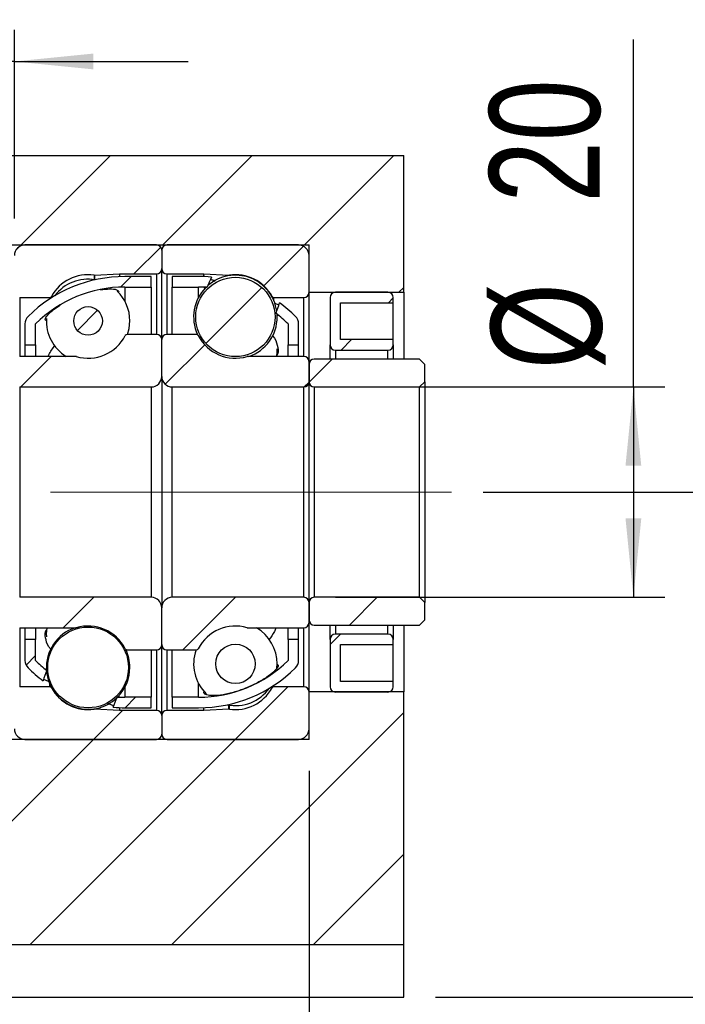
# Model space of a CAD drawing. Header units: millimetres. Extents: x 40 to 280, y 14 to 196.
# Tile 5 of 9: x 233 to 255, y 39 to 70. Entities that reach past the tile are written whole.
import ezdxf

# ---------------------------------------------------------------- set-up
doc = ezdxf.new("R2010")
doc.units = ezdxf.units.MM
doc.linetypes.add('CENTERX2', pattern=[20.32, 12.7, -2.54, 2.54, -2.54])
doc.layers.add('FORMAT', color=7, linetype='Continuous')
doc.styles.add('SLDTEXTSTYLE0', font='TXT', dxfattribs={"width": 0.75})
doc.dimstyles.new('SLDDIMSTYLE3', dxfattribs={"dimtxt": 3.5, "dimasz": 2.5, "dimexe": 0, "dimexo": 0.0625, "dimgap": 0.875, "dimtad": 1, "dimlfac": 3, "dimrnd": 1e-09, "dimzin": 12, "dimdsep": 46, "dimtxsty": 'SLDTEXTSTYLE0', "dimsah": 1, "dimcen": 0.09, "dimadec": 0, "dimazin": 3, "dimtfac": 1, "dimtofl": 0, "dimtmove": 0, "dimatfit": 3, "dimfxl": 1, "dimfrac": 2, "dimtolj": 1, "dimtzin": 12, "dimarcsym": 0})
doc.dimstyles.new('SLDDIMSTYLE5', dxfattribs={"dimtxt": 3.5, "dimasz": 2.5, "dimexe": 0, "dimexo": 0.0625, "dimgap": 0.875, "dimtad": 1, "dimlfac": 3, "dimrnd": 1e-09, "dimzin": 12, "dimdsep": 46, "dimtxsty": 'SLDTEXTSTYLE0', "dimsah": 1, "dimcen": 0.09, "dimadec": 0, "dimazin": 3, "dimtfac": 1, "dimtmove": 0, "dimatfit": 0, "dimfxl": 1, "dimfrac": 2, "dimtolj": 1, "dimtzin": 12, "dimarcsym": 0})
doc.dimstyles.new('SLDDIMSTYLE7', dxfattribs={"dimtxt": 3.5, "dimasz": 2.5, "dimexe": 0, "dimexo": 0.0625, "dimgap": 0.875, "dimtad": 1, "dimlfac": 3, "dimrnd": 1e-09, "dimzin": 12, "dimdsep": 46, "dimtxsty": 'SLDTEXTSTYLE0', "dimsah": 1, "dimcen": 0.09, "dimadec": 0, "dimazin": 3, "dimtol": 1, "dimtp": 0.02, "dimtm": 0.02, "dimtfac": 1, "dimtofl": 0, "dimtmove": 0, "dimatfit": 3, "dimfxl": 1, "dimfrac": 2, "dimtolj": 1, "dimarcsym": 0})

# ---------------------------------------------------------------- blocks, each defined once
blk = doc.blocks.new('_D_14')
at = {"layer": 'FORMAT', "color": 7}
for p, q in [((194.267, 38.019), (194.267, 24.335)), ((245.601, 38.019), (245.601, 24.335)), ((194.267, 25.335), (245.601, 25.335))]:
    blk.add_line(p, q, dxfattribs=at)
for points in [[(194.267, 25.335), (196.767, 25.085), (196.767, 25.585)], [(245.601, 25.335), (243.101, 25.585), (243.101, 25.085)]]:
    blk.add_solid(points, dxfattribs=at)
at = {"layer": 'FORMAT', "color": 7, "insert": (216.577, 29.847), "char_height": 3.5, "attachment_point": 1, "style": 'SLDTEXTSTYLE0'}
blk.add_mtext('154', dxfattribs=at)
blk = doc.blocks.new('_D_15')
at = {"layer": 'FORMAT', "color": 7}
for p, q in [((229.601, 63.186), (229.601, 69.667)), ((233.267, 63.686), (233.267, 69.667)), ((229.601, 68.667), (224.101, 68.667)), ((233.267, 68.667), (229.601, 68.667)), ((233.267, 68.667), (238.767, 68.667))]:
    blk.add_line(p, q, dxfattribs=at)
for points in [[(229.601, 68.667), (227.101, 68.917), (227.101, 68.417)], [(233.267, 68.667), (235.767, 68.417), (235.767, 68.917)]]:
    blk.add_solid(points, dxfattribs=at)
at = {"layer": 'FORMAT', "color": 7, "insert": (228.707, 73.179), "char_height": 3.5, "attachment_point": 1, "style": 'SLDTEXTSTYLE0'}
blk.add_mtext('11', dxfattribs=at)
blk = doc.blocks.new('_D_16')
at = {"layer": 'FORMAT', "color": 7}
for p, q in [((252.875, 58.353), (252.875, 69.365)), ((243.434, 58.353), (253.875, 58.353)), ((252.875, 58.353), (252.875, 51.686)), ((243.434, 51.686), (253.875, 51.686))]:
    blk.add_line(p, q, dxfattribs=at)
for points in [[(252.875, 58.353), (252.625, 55.853), (253.125, 55.853)], [(252.875, 51.686), (253.125, 54.186), (252.625, 54.186)]]:
    blk.add_solid(points, dxfattribs=at)
at = {"layer": 'FORMAT', "color": 7, "char_height": 3.5, "attachment_point": 1, "rotation": 90, "style": 'SLDTEXTSTYLE0'}
for s, insert in [('20', (248.31, 64.193)), ('%%c', (248.364, 58.915))]:
    blk.add_mtext(s, dxfattribs=dict(at, insert=insert))
blk = doc.blocks.new('_D_17')
at = {"layer": 'FORMAT', "color": 7}
for p, q in [((248.111, 55.019), (259.968, 55.019)), ((258.968, 55.019), (258.968, 39.019)), ((246.601, 39.019), (259.968, 39.019)), ((258.968, 39.019), (258.968, 19.98))]:
    blk.add_line(p, q, dxfattribs=at)
for points in [[(258.968, 55.019), (258.718, 52.519), (259.218, 52.519)], [(258.968, 39.019), (259.218, 41.519), (258.718, 41.519)]]:
    blk.add_solid(points, dxfattribs=at)
at = {"layer": 'FORMAT', "color": 7, "char_height": 3.5, "attachment_point": 1, "rotation": 90, "style": 'SLDTEXTSTYLE0'}
for s, insert in [('±0.02', (254.456, 26.465)), ('48', (254.456, 19.98))]:
    blk.add_mtext(s, dxfattribs=dict(at, insert=insert))
blk = doc.blocks.new('_D_18')
at = {"layer": 'FORMAT', "color": 7}
for p, q in [((225.934, 57.586), (225.934, 31.017)), ((242.601, 46.186), (242.601, 31.017)), ((225.934, 32.017), (242.601, 32.017))]:
    blk.add_line(p, q, dxfattribs=at)
for points in [[(225.934, 32.017), (228.434, 31.767), (228.434, 32.267)], [(242.601, 32.017), (240.101, 32.267), (240.101, 31.767)]]:
    blk.add_solid(points, dxfattribs=at)
at = {"layer": 'FORMAT', "color": 7, "char_height": 3.5, "attachment_point": 1, "style": 'SLDTEXTSTYLE0'}
for s, insert in [('(', (230.484, 36.528)), (')', (237.377, 36.528)), ('50', (232.205, 36.528))]:
    blk.add_mtext(s, dxfattribs=dict(at, insert=insert))
blk = doc.blocks.new('_D_19')
at = {"layer": 'FORMAT', "color": 7}
for p, q in [((242.601, 46.186), (242.601, 31.017)), ((245.601, 38.019), (245.601, 31.017)), ((242.601, 32.017), (237.101, 32.017)), ((242.601, 32.017), (245.601, 32.017)), ((245.601, 32.017), (250.618, 32.017))]:
    blk.add_line(p, q, dxfattribs=at)
for points in [[(242.601, 32.017), (240.101, 32.267), (240.101, 31.767)], [(245.601, 32.017), (248.101, 31.767), (248.101, 32.267)]]:
    blk.add_solid(points, dxfattribs=at)
at = {"layer": 'FORMAT', "color": 7, "insert": (248.032, 36.528), "char_height": 3.5, "attachment_point": 1, "style": 'SLDTEXTSTYLE0'}
blk.add_mtext('9', dxfattribs=at)

msp = doc.modelspace()

# ---------------------------------------------------------------- hatches: boundary and pattern name
at = {"layer": 'FORMAT', "linetype": 'Continuous', "lineweight": 18}
h = msp.add_hatch(dxfattribs=at)
h.set_pattern_fill('ANSI31', color=256, style=0)
h.paths.add_polyline_path([(242.6007, 62.8525), (242.6007, 61.3525), (245.6007, 61.3525), (245.6007, 65.6859), (231.9341, 65.6859), (231.9341, 62.8525)], flags=0)
h = msp.add_hatch(dxfattribs=at)
h.set_pattern_fill('ANSI31', color=256, style=0)
edge = h.paths.add_edge_path(flags=0)
edge.add_line((237.9341, 62.1025), (237.9341, 62.6859))
edge.add_arc((237.7674, 62.6859), 0.1667, 0, 90)
edge.add_line((237.7674, 62.8525), (233.6007, 62.8525))
edge.add_arc((233.6007, 62.5192), 0.3333, 90, 180)
edge.add_line((233.2674, 62.5192), (233.2674, 61.3525))
edge.add_arc((233.4341, 61.3525), 0.1667, 180, 270)
edge.add_line((233.4341, 61.1859), (234.3815, 61.1859))
edge.add_arc((234.3815, 61.2525), 0.0667, 270, 331.33026)
edge.add_arc((235.6007, 60.5859), 1.3229, 81.66529, 151.33026, ccw=False)
edge.add_arc((235.8022, 61.9608), 0.0667, 261.66529, 273)
edge.add_line((235.8057, 61.8942), (236.6007, 61.9359))
edge.add_line((236.6007, 61.9359), (237.7674, 61.9359))
edge.add_arc((237.7674, 62.1025), 0.1667, 270, 360)
h = msp.add_hatch(dxfattribs=at)
h.set_pattern_fill('ANSI31', color=256, style=0)
edge = h.paths.add_edge_path(flags=0)
edge.add_line((242.2674, 62.8525), (238.1007, 62.8525))
edge.add_arc((238.1007, 62.6859), 0.1667, 90, 180)
edge.add_line((237.9341, 62.6859), (237.9341, 62.1025))
edge.add_arc((238.1007, 62.1025), 0.1667, 180, 270)
edge.add_line((238.1007, 61.9359), (239.2674, 61.9359))
edge.add_line((239.2674, 61.9359), (240.0625, 61.8942))
edge.add_arc((240.066, 61.9608), 0.0667, 267, 278.33471)
edge.add_arc((240.2674, 60.5859), 1.3229, 28.66974, 98.33471, ccw=False)
edge.add_arc((241.4866, 61.2525), 0.0667, 208.66974, 270)
edge.add_line((241.4866, 61.1859), (242.4341, 61.1859))
edge.add_arc((242.4341, 61.3525), 0.1667, 270, 360)
edge.add_line((242.6007, 61.3525), (242.6007, 62.5192))
edge.add_arc((242.2674, 62.5192), 0.3333, 0, 90)
h = msp.add_hatch(dxfattribs=at)
h.set_pattern_fill('ANSI31', color=256, style=0)
edge = h.paths.add_edge_path(flags=0)
edge.add_arc((236.7674, 57.4954), 4.0238, 90, 134.76027, ccw=False)
edge.add_line((236.7674, 61.5192), (237.6007, 61.5192))
edge.add_line((237.6007, 61.5192), (237.6007, 61.8525))
edge.add_line((237.6007, 61.8525), (236.7674, 61.8525))
edge.add_arc((236.7674, 57.4954), 4.3571, 90, 134.76027)
edge.add_arc((233.9341, 60.3525), 0.3333, 134.76027, 180)
edge.add_line((233.6007, 60.3525), (233.6007, 59.6859))
edge.add_line((233.6007, 59.6859), (233.9341, 59.6859))
edge.add_line((233.9341, 59.6859), (233.9341, 60.3525))
h = msp.add_hatch(dxfattribs=at)
h.set_pattern_fill('ANSI31', color=256, style=0)
edge = h.paths.add_edge_path(flags=0)
edge.add_line((238.2674, 61.8525), (238.2674, 61.5192))
edge.add_line((238.2674, 61.5192), (239.1007, 61.5192))
edge.add_arc((239.1007, 57.4954), 4.0238, 86.08743, 90, ccw=False)
edge.add_ellipse((238.1861, 55.0192), major_axis=(6.2947, 16.7893), ratio=0.0697135, start_angle=9.58137, end_angle=10.1699, ccw=False)
edge.add_arc((239.1007, 57.4954), 4.3571, 84.64869, 90)
edge.add_line((239.1007, 61.8525), (238.2674, 61.8525))
h = msp.add_hatch(dxfattribs=at)
h.set_pattern_fill('ANSI31', color=256, style=0)
edge = h.paths.add_edge_path(flags=0)
edge.add_arc((240.2674, 60.5704), 1.2564, 0, 360)
h = msp.add_hatch(dxfattribs=at)
h.set_pattern_fill('ANSI31', color=256, style=0)
edge = h.paths.add_edge_path(flags=0)
edge.add_line((245.2674, 59.6859), (245.2674, 59.8525))
edge.add_line((245.2674, 59.8525), (243.6007, 59.8525))
edge.add_line((243.6007, 59.8525), (243.6007, 61.0192))
edge.add_line((243.6007, 61.0192), (245.2674, 61.0192))
edge.add_line((245.2674, 61.0192), (245.2674, 61.1859))
edge.add_arc((245.1007, 61.1859), 0.1667, 0, 90)
edge.add_line((245.1007, 61.3525), (243.4341, 61.3525))
edge.add_arc((243.4341, 61.1859), 0.1667, 90, 180)
edge.add_line((243.2674, 61.1859), (243.2674, 59.6859))
edge.add_arc((243.4341, 59.6859), 0.1667, 180, 270)
edge.add_line((243.4341, 59.5192), (245.1007, 59.5192))
edge.add_arc((245.1007, 59.6859), 0.1667, 270, 360)
h = msp.add_hatch(dxfattribs=at)
h.set_pattern_fill('ANSI31', color=256, style=0)
edge = h.paths.add_edge_path(flags=0)
edge.add_arc((235.6007, 60.4453), 0.4527, 0, 360)
h = msp.add_hatch(dxfattribs=at)
h.set_pattern_fill('ANSI31', color=256, style=0)
edge = h.paths.add_edge_path(flags=0)
edge.add_arc((241.9341, 60.3525), 0.3333, 0, 45.23973)
edge.add_arc((239.1007, 57.4954), 4.3571, 45.23973, 53.89256)
edge.add_ellipse((238.1861, 55.0192), major_axis=(6.2947, 16.7893), ratio=0.0697135, start_angle=349.81621, end_angle=350.40713, ccw=False)
edge.add_arc((239.1007, 57.4954), 4.0238, 45.23973, 52.42155, ccw=False)
edge.add_line((241.9341, 60.3525), (241.9341, 59.6859))
edge.add_line((241.9341, 59.6859), (242.2674, 59.6859))
edge.add_line((242.2674, 59.6859), (242.2674, 60.3525))
h = msp.add_hatch(dxfattribs=at)
h.set_pattern_fill('ANSI31', color=256, style=0)
edge = h.paths.add_edge_path(flags=0)
edge.add_line((233.2674, 59.1525), (233.2674, 58.5192))
edge.add_arc((233.4341, 58.5192), 0.1667, 180, 270)
edge.add_line((233.4341, 58.3525), (237.6007, 58.3525))
edge.add_arc((237.6007, 58.6859), 0.3333, 270, 360)
edge.add_line((237.9341, 58.6859), (237.9341, 59.8525))
edge.add_arc((237.7674, 59.8525), 0.1667, 0, 90)
edge.add_line((237.7674, 60.0192), (236.8376, 60.0192))
edge.add_arc((236.8376, 59.9525), 0.0667, 90, 152.88538)
edge.add_arc((235.6007, 60.5859), 1.3229, 253.64191, 332.88538, ccw=False)
edge.add_arc((235.2094, 59.2525), 0.0667, 73.64191, 90)
edge.add_line((235.2094, 59.3192), (233.4341, 59.3192))
edge.add_arc((233.4341, 59.1525), 0.1667, 90, 180)
h = msp.add_hatch(dxfattribs=at)
h.set_pattern_fill('ANSI31', color=256, style=0)
edge = h.paths.add_edge_path(flags=0)
edge.add_line((238.2674, 58.3525), (242.4341, 58.3525))
edge.add_arc((242.4341, 58.5192), 0.1667, 270, 360)
edge.add_line((242.6007, 58.5192), (242.6007, 59.1525))
edge.add_arc((242.4341, 59.1525), 0.1667, 0, 90)
edge.add_line((242.4341, 59.3192), (240.6588, 59.3192))
edge.add_arc((240.6588, 59.2525), 0.0667, 90, 106.35809)
edge.add_arc((240.2674, 60.5859), 1.3229, 207.11462, 286.35809, ccw=False)
edge.add_arc((239.0305, 59.9525), 0.0667, 27.11462, 90)
edge.add_line((239.0305, 60.0192), (238.1007, 60.0192))
edge.add_arc((238.1007, 59.8525), 0.1667, 90, 180)
edge.add_line((237.9341, 59.8525), (237.9341, 58.6859))
edge.add_arc((238.2674, 58.6859), 0.3333, 180, 270)
h = msp.add_hatch(dxfattribs=at)
h.set_pattern_fill('ANSI31', color=256, style=0)
edge = h.paths.add_edge_path(flags=0)
edge.add_line((246.1007, 58.3525), (246.2674, 58.5192))
edge.add_line((246.2674, 58.5192), (246.2674, 59.0692))
edge.add_line((246.2674, 59.0692), (246.1007, 59.2359))
edge.add_line((246.1007, 59.2359), (242.7674, 59.2359))
edge.add_arc((242.7674, 59.0692), 0.1667, 90, 180)
edge.add_line((242.6007, 59.0692), (242.6007, 58.5192))
edge.add_arc((242.7674, 58.5192), 0.1667, 180, 270)
edge.add_line((242.7674, 58.3525), (246.1007, 58.3525))
h = msp.add_hatch(dxfattribs=at)
h.set_pattern_fill('ANSI31', color=256, style=0)
edge = h.paths.add_edge_path(flags=0)
edge.add_line((237.6007, 51.6859), (233.4341, 51.6859))
edge.add_arc((233.4341, 51.5192), 0.1667, 90, 180)
edge.add_line((233.2674, 51.5192), (233.2674, 50.8859))
edge.add_arc((233.4341, 50.8859), 0.1667, 180, 270)
edge.add_line((233.4341, 50.7192), (235.2094, 50.7192))
edge.add_arc((235.2094, 50.7859), 0.0667, 270, 286.35809)
edge.add_arc((235.6007, 49.4525), 1.3229, 27.11462, 106.35809, ccw=False)
edge.add_arc((236.8376, 50.0859), 0.0667, 207.11462, 270)
edge.add_line((236.8376, 50.0192), (237.7674, 50.0192))
edge.add_arc((237.7674, 50.1859), 0.1667, 270, 360)
edge.add_line((237.9341, 50.1859), (237.9341, 51.3525))
edge.add_arc((237.6007, 51.3525), 0.3333, 360, 450)
h = msp.add_hatch(dxfattribs=at)
h.set_pattern_fill('ANSI31', color=256, style=0)
edge = h.paths.add_edge_path(flags=0)
edge.add_line((242.6007, 50.8859), (242.6007, 51.5192))
edge.add_arc((242.4341, 51.5192), 0.1667, 0, 90)
edge.add_line((242.4341, 51.6859), (238.2674, 51.6859))
edge.add_arc((238.2674, 51.3525), 0.3333, 90, 180)
edge.add_line((237.9341, 51.3525), (237.9341, 50.1859))
edge.add_arc((238.1007, 50.1859), 0.1667, 180, 270)
edge.add_line((238.1007, 50.0192), (239.0305, 50.0192))
edge.add_arc((239.0305, 50.0859), 0.0667, 270, 332.88538)
edge.add_arc((240.2674, 49.4525), 1.3229, 73.64191, 152.88538, ccw=False)
edge.add_arc((240.6588, 50.7859), 0.0667, 253.64191, 270)
edge.add_line((240.6588, 50.7192), (242.4341, 50.7192))
edge.add_arc((242.4341, 50.8859), 0.1667, 270, 360)
h = msp.add_hatch(dxfattribs=at)
h.set_pattern_fill('ANSI31', color=256, style=0)
edge = h.paths.add_edge_path(flags=0)
edge.add_line((246.2674, 51.5192), (246.1007, 51.6859))
edge.add_line((246.1007, 51.6859), (242.7674, 51.6859))
edge.add_arc((242.7674, 51.5192), 0.1667, 90, 180)
edge.add_line((242.6007, 51.5192), (242.6007, 50.9692))
edge.add_arc((242.7674, 50.9692), 0.1667, 180, 270)
edge.add_line((242.7674, 50.8025), (246.1007, 50.8025))
edge.add_line((246.1007, 50.8025), (246.2674, 50.9692))
edge.add_line((246.2674, 50.9692), (246.2674, 51.5192))
h = msp.add_hatch(dxfattribs=at)
h.set_pattern_fill('ANSI31', color=256, style=0)
edge = h.paths.add_edge_path(flags=0)
edge.add_arc((235.6007, 49.4627), 1.2795, 0, 360)
h = msp.add_hatch(dxfattribs=at)
h.set_pattern_fill('ANSI31', color=256, style=0)
edge = h.paths.add_edge_path(flags=0)
edge.add_arc((233.9341, 49.6859), 0.3333, 180, 225.23973)
edge.add_arc((236.7674, 52.543), 4.3571, 225.23973, 233.46633)
edge.add_ellipse((237.682, 55.0192), major_axis=(-7.7546, -20.7027), ratio=0.0565422, start_angle=349.54723, end_angle=350.1228, ccw=False)
edge.add_arc((236.7674, 52.543), 4.0238, 225.23973, 232.00741, ccw=False)
edge.add_line((233.9341, 49.6859), (233.9341, 50.3525))
edge.add_line((233.9341, 50.3525), (233.6007, 50.3525))
edge.add_line((233.6007, 50.3525), (233.6007, 49.6859))
h = msp.add_hatch(dxfattribs=at)
h.set_pattern_fill('ANSI31', color=256, style=0)
edge = h.paths.add_edge_path(flags=0)
edge.add_arc((239.1007, 52.543), 4.0238, 270, 314.76027, ccw=False)
edge.add_line((239.1007, 48.5192), (238.2674, 48.5192))
edge.add_line((238.2674, 48.5192), (238.2674, 48.1859))
edge.add_line((238.2674, 48.1859), (239.1007, 48.1859))
edge.add_arc((239.1007, 52.543), 4.3571, 270, 314.76027)
edge.add_arc((241.9341, 49.6859), 0.3333, 314.76027, 360)
edge.add_line((242.2674, 49.6859), (242.2674, 50.3525))
edge.add_line((242.2674, 50.3525), (241.9341, 50.3525))
edge.add_line((241.9341, 50.3525), (241.9341, 49.6859))
h = msp.add_hatch(dxfattribs=at)
h.set_pattern_fill('ANSI31', color=256, style=0)
edge = h.paths.add_edge_path(flags=0)
edge.add_line((243.6007, 49.0192), (243.6007, 50.1859))
edge.add_line((243.6007, 50.1859), (245.2674, 50.1859))
edge.add_line((245.2674, 50.1859), (245.2674, 50.3525))
edge.add_arc((245.1007, 50.3525), 0.1667, 0, 90)
edge.add_line((245.1007, 50.5192), (243.4341, 50.5192))
edge.add_arc((243.4341, 50.3525), 0.1667, 90, 180)
edge.add_line((243.2674, 50.3525), (243.2674, 48.8525))
edge.add_arc((243.4341, 48.8525), 0.1667, 180, 270)
edge.add_line((243.4341, 48.6859), (245.1007, 48.6859))
edge.add_arc((245.1007, 48.8525), 0.1667, 270, 360)
edge.add_line((245.2674, 48.8525), (245.2674, 49.0192))
edge.add_line((245.2674, 49.0192), (243.6007, 49.0192))
h = msp.add_hatch(dxfattribs=at)
h.set_pattern_fill('ANSI31', color=256, style=0)
edge = h.paths.add_edge_path(flags=0)
edge.add_arc((240.2674, 49.5761), 0.6241, 0, 360)
h = msp.add_hatch(dxfattribs=at)
h.set_pattern_fill('ANSI31', color=256, style=0)
h.paths.add_polyline_path([(242.6007, 48.6859), (242.6007, 47.1859), (231.9341, 47.1859), (231.9341, 40.6859), (245.6007, 40.6859), (245.6007, 48.6859)], flags=0)
h = msp.add_hatch(dxfattribs=at)
h.set_pattern_fill('ANSI31', color=256, style=0)
edge = h.paths.add_edge_path(flags=0)
edge.add_line((233.6007, 47.1859), (237.7674, 47.1859))
edge.add_arc((237.7674, 47.3525), 0.1667, 270, 360)
edge.add_line((237.9341, 47.3525), (237.9341, 47.9359))
edge.add_arc((237.7674, 47.9359), 0.1667, 0, 90)
edge.add_line((237.7674, 48.1025), (236.6007, 48.1025))
edge.add_line((236.6007, 48.1025), (235.8057, 48.1442))
edge.add_arc((235.8022, 48.0776), 0.0667, 87, 98.33471)
edge.add_arc((235.6007, 49.4525), 1.3229, 208.66974, 278.33471, ccw=False)
edge.add_arc((234.3815, 48.7859), 0.0667, 28.66974, 90)
edge.add_line((234.3815, 48.8525), (233.4341, 48.8525))
edge.add_arc((233.4341, 48.6859), 0.1667, 90, 180)
edge.add_line((233.2674, 48.6859), (233.2674, 47.5192))
edge.add_arc((233.6007, 47.5192), 0.3333, 180, 270)
h = msp.add_hatch(dxfattribs=at)
h.set_pattern_fill('ANSI31', color=256, style=0)
edge = h.paths.add_edge_path(flags=0)
edge.add_line((237.9341, 47.9359), (237.9341, 47.3525))
edge.add_arc((238.1007, 47.3525), 0.1667, 180, 270)
edge.add_line((238.1007, 47.1859), (242.2674, 47.1859))
edge.add_arc((242.2674, 47.5192), 0.3333, 270, 360)
edge.add_line((242.6007, 47.5192), (242.6007, 48.6859))
edge.add_arc((242.4341, 48.6859), 0.1667, 0, 90)
edge.add_line((242.4341, 48.8525), (241.4866, 48.8525))
edge.add_arc((241.4866, 48.7859), 0.0667, 90, 151.33026)
edge.add_arc((240.2674, 49.4525), 1.3229, 261.66529, 331.33026, ccw=False)
edge.add_arc((240.066, 48.0776), 0.0667, 81.66529, 93)
edge.add_line((240.0625, 48.1442), (239.2674, 48.1025))
edge.add_line((239.2674, 48.1025), (238.1007, 48.1025))
edge.add_arc((238.1007, 47.9359), 0.1667, 90, 180)
h = msp.add_hatch(dxfattribs=at)
h.set_pattern_fill('ANSI31', color=256, style=0)
edge = h.paths.add_edge_path(flags=0)
edge.add_line((237.6007, 48.1859), (237.6007, 48.5192))
edge.add_line((237.6007, 48.5192), (236.7674, 48.5192))
edge.add_arc((236.7674, 52.543), 4.0238, 266.56236, 270, ccw=False)
edge.add_ellipse((237.682, 55.0192), major_axis=(-7.7546, -20.7027), ratio=0.0565422, start_angle=9.86643, end_angle=10.43976, ccw=False)
edge.add_arc((236.7674, 52.543), 4.3571, 265.13365, 270)
edge.add_line((236.7674, 48.1859), (237.6007, 48.1859))

# ---------------------------------------------------------------- linework, layer by layer
at = {"color": 7, "linetype": 'Continuous', "lineweight": 25}
for p, q in [((231.9341, 65.6859), (245.6007, 65.6859)), ((245.6007, 61.3525), (245.6007, 65.6859)), ((231.9341, 62.8525), (242.6007, 62.8525)), ((237.7674, 62.8525), (233.6007, 62.8525)), ((242.2674, 62.8525), (238.1007, 62.8525)), ((242.6007, 61.3525), (242.6007, 62.8525)), ((237.9341, 62.6859), (237.9341, 62.1025)), ((242.6007, 61.3525), (242.6007, 62.5192)), ((237.9341, 59.8525), (237.9341, 62.1025)), ((235.8057, 61.8942), (236.6007, 61.9359)), ((236.6007, 61.9359), (237.7674, 61.9359)), ((236.6007, 61.9359), (236.6007, 61.8493)), ((237.6007, 61.8525), (236.7674, 61.8525)), ((237.6007, 61.5192), (237.6007, 61.8525)), ((238.1007, 61.9359), (239.2674, 61.9359)), ((239.1007, 61.8525), (238.2674, 61.8525)), ((238.2674, 61.8525), (238.2674, 61.5192)), ((239.2674, 61.9359), (240.0625, 61.8942)), ((239.2674, 61.8493), (239.2674, 61.9359)), ((236.7674, 61.5192), (237.6007, 61.5192)), ((237.6007, 61.5192), (237.6007, 60.0192)), ((238.2674, 61.5192), (239.1007, 61.5192)), ((238.2674, 60.0192), (238.2674, 61.5192)), ((233.4341, 61.1859), (234.3815, 61.1859)), ((241.4866, 61.1859), (242.4341, 61.1859)), ((242.6007, 59.1525), (242.6007, 61.3525)), ((242.6007, 61.3525), (245.6007, 61.3525)), ((243.2674, 61.1859), (243.2674, 59.6859)), ((245.1007, 61.3525), (243.4341, 61.3525)), ((245.2674, 61.0192), (245.2674, 61.1859)), ((245.6007, 61.3525), (245.6007, 59.2359)), ((234.538, 60.8262), (234.7181, 60.9434)), ((241.5106, 61.0049), (241.6483, 60.9569)), ((243.6007, 61.0192), (245.2674, 61.0192)), ((243.6007, 59.8525), (243.6007, 61.0192)), ((245.2674, 59.8525), (245.2674, 61.0192)), ((241.5903, 60.5704), (241.5883, 60.6429)), ((233.6007, 60.3525), (233.6007, 59.6859)), ((233.9341, 59.6859), (233.9341, 60.3525)), ((241.9341, 60.3525), (241.9341, 59.6859)), ((242.2674, 59.6859), (242.2674, 60.3525)), ((237.7674, 60.0192), (236.8376, 60.0192)), ((239.0305, 60.0192), (238.1007, 60.0192)), ((233.6007, 59.6859), (233.9341, 59.6859)), ((233.6007, 59.6859), (233.6007, 59.3192)), ((233.9341, 59.6859), (233.9341, 59.3192)), ((237.9341, 58.6859), (237.9341, 59.8525)), ((241.9341, 59.6859), (242.2674, 59.6859)), ((241.9341, 59.3192), (241.9341, 59.6859)), ((242.2674, 59.3192), (242.2674, 59.6859)), ((243.2674, 59.2359), (243.2674, 59.6859)), ((245.2674, 59.8525), (243.6007, 59.8525)), ((245.2674, 59.6859), (245.2674, 59.8525)), ((245.2674, 59.6859), (245.2674, 59.2359)), ((235.2094, 59.3192), (233.4341, 59.3192)), ((242.4341, 59.3192), (240.6588, 59.3192)), ((243.4341, 59.5192), (245.1007, 59.5192)), ((242.6007, 58.5192), (242.6007, 59.1525)), ((242.6007, 59.0692), (242.6007, 58.5192)), ((246.1007, 59.2359), (242.7674, 59.2359)), ((246.1007, 59.2359), (246.2674, 59.0692)), ((246.2674, 58.5192), (246.2674, 59.0692)), ((237.9341, 58.6859), (237.9341, 51.3525)), ((233.4341, 58.3525), (237.6007, 58.3525)), ((233.4341, 58.3525), (233.4341, 51.6859)), ((237.6007, 58.3525), (237.6007, 51.6859)), ((238.2674, 58.3525), (242.4341, 58.3525)), ((238.2674, 51.6859), (238.2674, 58.3525)), ((242.4341, 51.6859), (242.4341, 58.3525)), ((242.6007, 51.5192), (242.6007, 58.5192)), ((242.7674, 58.3525), (246.1007, 58.3525)), ((242.7674, 58.3525), (242.7674, 51.6859)), ((246.2674, 58.5192), (246.1007, 58.3525)), ((246.1007, 51.6859), (246.1007, 58.3525)), ((246.2674, 58.5192), (246.2674, 51.5192)), ((237.6007, 51.6859), (233.4341, 51.6859)), ((242.4341, 51.6859), (238.2674, 51.6859)), ((242.6007, 51.5192), (242.6007, 50.9692)), ((242.6007, 50.8859), (242.6007, 51.5192)), ((246.1007, 51.6859), (242.7674, 51.6859)), ((246.1007, 51.6859), (246.2674, 51.5192)), ((246.2674, 50.9692), (246.2674, 51.5192)), ((237.9341, 50.1859), (237.9341, 51.3525)), ((242.6007, 48.6859), (242.6007, 50.8859)), ((246.2674, 50.9692), (246.1007, 50.8025)), ((233.4341, 50.7192), (235.2094, 50.7192)), ((233.6007, 50.7192), (233.6007, 50.3525)), ((233.9341, 50.7192), (233.9341, 50.3525)), ((240.6588, 50.7192), (242.4341, 50.7192)), ((241.9341, 50.3525), (241.9341, 50.7192)), ((242.2674, 50.3525), (242.2674, 50.7192)), ((242.7674, 50.8025), (246.1007, 50.8025)), ((243.2674, 50.3525), (243.2674, 50.8025)), ((245.2674, 50.8025), (245.2674, 50.3525)), ((245.6007, 50.8025), (245.6007, 48.6859)), ((233.6007, 50.3525), (233.6007, 49.6859)), ((233.9341, 50.3525), (233.6007, 50.3525)), ((233.9341, 49.6859), (233.9341, 50.3525)), ((241.9341, 50.3525), (241.9341, 49.6859)), ((242.2674, 50.3525), (241.9341, 50.3525)), ((242.2674, 49.6859), (242.2674, 50.3525)), ((243.2674, 50.3525), (243.2674, 48.8525)), ((245.1007, 50.5192), (243.4341, 50.5192)), ((245.2674, 50.1859), (245.2674, 50.3525)), ((236.812, 49.9946), (236.8232, 50.0208)), ((236.8376, 50.0192), (237.7674, 50.0192)), ((237.6007, 50.0192), (237.6007, 48.5192)), ((237.9341, 47.9359), (237.9341, 50.1859)), ((238.1007, 50.0192), (239.0305, 50.0192)), ((238.2674, 48.5192), (238.2674, 50.0192)), ((243.6007, 50.1859), (245.2674, 50.1859)), ((243.6007, 49.0192), (243.6007, 50.1859)), ((245.2674, 49.0192), (245.2674, 50.1859)), ((234.2517, 49.4194), (234.3014, 49.4061)), ((241.5836, 49.4432), (241.5903, 49.5761)), ((245.2674, 49.0192), (243.6007, 49.0192)), ((245.2674, 48.8525), (245.2674, 49.0192)), ((234.3815, 48.8525), (233.4341, 48.8525)), ((242.4341, 48.8525), (241.4866, 48.8525)), ((242.6007, 47.5192), (242.6007, 48.6859)), ((245.6007, 48.6859), (242.6007, 48.6859)), ((242.6007, 47.1859), (242.6007, 48.6859)), ((243.4341, 48.6859), (245.1007, 48.6859)), ((245.6007, 40.6859), (245.6007, 48.6859)), ((236.5581, 48.5537), (236.5869, 48.5382)), ((237.6007, 48.5192), (236.7674, 48.5192)), ((237.6007, 48.1859), (237.6007, 48.5192)), ((238.2674, 48.5192), (238.2674, 48.1859)), ((239.1007, 48.5192), (238.2674, 48.5192)), ((236.6007, 48.1025), (235.8057, 48.1442)), ((236.6007, 48.189), (236.6007, 48.1025)), ((237.7674, 48.1025), (236.6007, 48.1025)), ((236.7674, 48.1859), (237.6007, 48.1859)), ((239.2674, 48.1025), (238.1007, 48.1025)), ((238.2674, 48.1859), (239.1007, 48.1859)), ((239.2674, 48.1025), (239.2674, 48.189)), ((240.0625, 48.1442), (239.2674, 48.1025)), ((237.9341, 47.9359), (237.9341, 47.3525)), ((242.6007, 47.1859), (231.9341, 47.1859)), ((233.6007, 47.1859), (237.7674, 47.1859)), ((238.1007, 47.1859), (242.2674, 47.1859)), ((231.9341, 40.6859), (245.6007, 40.6859)), ((245.6007, 39.0192), (245.6007, 40.6859)), ((231.9341, 39.0192), (245.6007, 39.0192))]:
    msp.add_line(p, q, dxfattribs=at)
at = {"color": 8, "linetype": 'Continuous', "lineweight": 25}
for p, q in [((235.7925, 61.8948), (235.7925, 61.7542)), ((235.8057, 61.8942), (235.8057, 61.7522)), ((237.7674, 61.9359), (237.7674, 60.0192)), ((238.1007, 60.0192), (238.1007, 61.9359)), ((240.0625, 61.8774), (240.0625, 61.8942)), ((240.0756, 61.8794), (240.0756, 61.8948)), ((236.7674, 61.5192), (236.7674, 61.069)), ((239.1007, 61.1941), (239.1007, 61.5192)), ((233.4341, 61.1859), (233.4341, 59.3192)), ((234.3815, 61.1859), (234.3815, 61.1412)), ((234.44, 61.2205), (234.44, 61.1788)), ((241.4281, 61.2051), (241.4281, 61.2205)), ((241.4866, 61.0838), (241.4866, 61.1859)), ((242.4341, 59.3192), (242.4341, 61.1859)), ((243.4341, 59.5192), (243.4341, 59.2359)), ((245.1007, 59.2359), (245.1007, 59.5192)), ((233.4341, 50.7192), (233.4341, 48.8525)), ((242.4341, 48.8525), (242.4341, 50.7192)), ((243.4341, 50.8025), (243.4341, 50.5192)), ((245.1007, 50.5192), (245.1007, 50.8025)), ((237.7674, 50.0192), (237.7674, 48.1025)), ((238.1007, 48.1025), (238.1007, 50.0192)), ((234.3815, 48.9492), (234.3815, 48.8525)), ((234.44, 48.828), (234.44, 48.8178)), ((236.7674, 48.839), (236.7674, 48.5192)), ((239.1007, 48.5192), (239.1007, 48.9524)), ((241.4281, 48.8178), (241.4281, 48.8595)), ((241.4866, 48.8525), (241.4866, 48.8971)), ((235.7925, 48.1537), (235.7925, 48.1436)), ((235.8057, 48.1557), (235.8057, 48.1442)), ((240.0625, 48.1442), (240.0625, 48.2692)), ((240.0756, 48.1436), (240.0756, 48.2672))]:
    msp.add_line(p, q, dxfattribs=at)
at = {"color": 7, "linetype": 'Continuous', "lineweight": 25, "flags": 128}
for points in [[(236.8532, 60.0192), (236.9011, 60.2022), (236.9237, 60.4453)], [(241.5822, 59.3192), (241.5903, 59.4652), (241.5872, 59.5565)], [(234.2919, 50.7192), (234.2778, 50.5264), (234.2809, 50.4361)]]:
    msp.add_lwpolyline(points, dxfattribs=at)
at = {"color": 7, "linetype": 'Continuous', "lineweight": 25}
for centre, radius in [((240.2674, 60.5704), 1.2564), ((235.6007, 60.4453), 0.4527), ((235.6007, 49.4627), 1.2795), ((240.2674, 49.5761), 0.6241)]:
    msp.add_circle(centre, radius, dxfattribs=at)
for centre, radius, start, end in [((233.6007, 62.5192), 0.3333, 90, 180), ((237.7674, 62.6859), 0.1667, 0, 90), ((238.1007, 62.6859), 0.1667, 90, 180), ((242.2674, 62.5192), 0.3333, 0, 90), ((237.7674, 62.1025), 0.1667, 270, 0), ((238.1007, 62.1025), 0.1667, 180, 270), ((236.7674, 57.4954), 4.3571, 90, 134.76027), ((235.6007, 60.5859), 1.3229, 81.66529, 151.33026), ((235.8022, 61.9608), 0.0667, 261.66529, 273), ((239.1007, 57.4954), 4.3571, 84.64869, 90), ((240.2674, 60.5704), 1.3229, 7.87668, 131.01881), ((240.066, 61.9608), 0.0667, 267, 278.33471), ((240.2674, 60.5859), 1.3229, 28.66974, 98.33471), ((236.7674, 57.4954), 4.0238, 90, 134.76027), ((235.6007, 60.4453), 1.3229, 80.27563, 142.88109), ((240.2674, 60.5704), 1.3229, 135.37852, 204.69103), ((239.1007, 57.4954), 4.0238, 86.08743, 90), ((234.3815, 61.2525), 0.0667, 270, 331.33026), ((235.6007, 60.4453), 1.3229, 0, 45.68027), ((241.4866, 61.2525), 0.0667, 208.66974, 270), ((242.4341, 61.3525), 0.1667, 270, 0), ((243.4341, 61.1859), 0.1667, 90, 180), ((245.1007, 61.1859), 0.1667, 0, 90), ((239.1007, 57.4954), 4.3571, 45.23973, 53.89256), ((233.9341, 60.3525), 0.3333, 134.76027, 180), ((240.2674, 60.5704), 1.3229, 288.9487, 0), ((239.1007, 57.4954), 4.0238, 45.23973, 52.42155), ((241.9341, 60.3525), 0.3333, 0, 45.23973), ((235.6007, 60.4453), 1.3229, 176.78537, 238.34587), ((235.6007, 60.5859), 1.3229, 253.64191, 332.88538), ((236.8376, 59.9525), 0.0667, 90, 152.88538), ((237.7674, 59.8525), 0.1667, 0, 90), ((238.1007, 59.8525), 0.1667, 90, 180), ((239.0305, 59.9525), 0.0667, 27.11462, 90), ((240.2674, 60.5859), 1.3229, 207.11462, 286.35809), ((243.4341, 59.6859), 0.1667, 180, 270), ((245.1007, 59.6859), 0.1667, 270, 0), ((235.2094, 59.2525), 0.0667, 73.64191, 90), ((240.6588, 59.2525), 0.0667, 90, 106.35809), ((242.4341, 59.1525), 0.1667, 0, 90), ((242.7674, 59.0692), 0.1667, 90, 180), ((237.6007, 58.6859), 0.3333, 270, 0), ((238.2674, 58.6859), 0.3333, 180, 270), ((242.4341, 58.5192), 0.1667, 270, 0), ((242.7674, 58.5192), 0.1667, 180, 270), ((237.6007, 51.3525), 0.3333, 360, 90), ((238.2674, 51.3525), 0.3333, 90, 180), ((242.4341, 51.5192), 0.1667, 0, 90), ((242.7674, 51.5192), 0.1667, 90, 180), ((242.4341, 50.8859), 0.1667, 270, 0), ((242.7674, 50.9692), 0.1667, 180, 270), ((235.6007, 49.4627), 1.3229, 108.23031, 183.77357), ((235.2094, 50.7859), 0.0667, 270, 286.35809), ((235.6007, 49.4525), 1.3229, 27.11462, 106.35809), ((240.2674, 49.4525), 1.3229, 73.64191, 152.88538), ((240.6588, 50.7859), 0.0667, 253.64191, 270), ((240.2674, 49.5761), 1.3229, 0, 59.77629), ((243.4341, 50.3525), 0.1667, 90, 180), ((245.1007, 50.3525), 0.1667, 0, 90), ((236.8376, 50.0859), 0.0667, 207.11462, 270), ((235.6007, 49.4627), 1.3229, 0, 25.71104), ((237.7674, 50.1859), 0.1667, 270, 0), ((238.1007, 50.1859), 0.1667, 180, 270), ((240.2674, 49.5761), 1.3229, 160.43155, 225.53367), ((239.0305, 50.0859), 0.0667, 270, 332.88538), ((233.9341, 49.6859), 0.3333, 180, 225.23973), ((236.7674, 52.543), 4.0238, 225.23973, 232.00741), ((239.1007, 52.543), 4.0238, 270, 314.76027), ((241.9341, 49.6859), 0.3333, 314.76027, 0), ((236.7674, 52.543), 4.3571, 225.23973, 233.46633), ((235.6007, 49.4627), 1.3229, 184.8976, 314.03374), ((235.6007, 49.4627), 1.3229, 315.23868, 0), ((239.1007, 52.543), 4.3571, 270, 314.76027), ((234.3815, 48.7859), 0.0667, 28.66974, 90), ((235.6007, 49.4525), 1.3229, 208.66974, 278.33471), ((240.2674, 49.5761), 1.3229, 258.42612, 324.50615), ((240.2674, 49.4525), 1.3229, 261.66529, 331.33026), ((241.4866, 48.7859), 0.0667, 90, 151.33026), ((242.4341, 48.6859), 0.1667, 0, 90), ((243.4341, 48.8525), 0.1667, 180, 270), ((245.1007, 48.8525), 0.1667, 270, 0), ((236.7674, 52.543), 4.0238, 266.56236, 270), ((235.8022, 48.0776), 0.0667, 87, 98.33471), ((236.7674, 52.543), 4.3571, 265.13365, 270), ((237.7674, 47.9359), 0.1667, 0, 90), ((238.1007, 47.9359), 0.1667, 90, 180), ((240.066, 48.0776), 0.0667, 81.66529, 93), ((233.6007, 47.5192), 0.3333, 180, 270), ((242.2674, 47.5192), 0.3333, 270, 0), ((237.7674, 47.3525), 0.1667, 270, 0), ((238.1007, 47.3525), 0.1667, 180, 270)]:
    msp.add_arc(centre, radius, start, end, dxfattribs=at)
for centre, major_axis, ratio, start_param, end_param in [((238.1861, 55.0192), (6.2947, 16.7893), 0.0697135, 1.1791438, 1.2001362), ((238.1861, 55.0192), (6.2947, 16.7893), 0.0697135, 5.0825788, 5.1036105), ((237.682, 55.0192), (-7.7546, -20.7027), 0.0565422, 5.009784, 5.0263815), ((237.682, 55.0192), (-7.7546, -20.7027), 0.0565422, 1.2564768, 1.2730445)]:
    msp.add_ellipse(centre, major_axis=major_axis, ratio=ratio, start_param=start_param, end_param=end_param, dxfattribs=at)
for points, knots in [([(239.3239, 61.4659), (239.3125, 61.4712), (239.2556, 61.4976), (239.2792, 61.5119), (239.349, 61.5104), (239.3753, 61.5098)], [0, 0, 0, 0, 0.1352211, 0.6745476, 1, 1, 1, 1]), ([(239.4823, 61.7726), (239.4926, 61.7663), (239.516, 61.752), (239.5887, 61.725), (239.6293, 61.71)], [0, 0, 0, 0, 0.4418837, 1, 1, 1, 1]), ([(235.9976, 61.4324), (236.0977, 61.4447), (236.3084, 61.4707), (236.5191, 61.4444), (236.5591, 61.3945), (236.5781, 61.3709)], [0, 0, 0, 0, 0.3218857, 0.6778589, 1, 1, 1, 1]), ([(234.2974, 60.4471), (234.2848, 60.4488), (234.2279, 60.4566), (234.2511, 60.5418), (234.3533, 60.6775), (234.4844, 60.7831), (234.538, 60.8262)], [0, 0, 0, 0, 0.0958591, 0.4334452, 0.7688365, 1, 1, 1, 1]), ([(241.5546, 60.6843), (241.586, 60.6577), (241.6469, 60.6059), (241.5968, 60.6142), (241.5726, 60.6182)], [0, 0, 0, 0, 0.5144169, 1, 1, 1, 1]), ([(241.4463, 59.977), (241.4493, 59.9735), (241.5361, 59.8739), (241.6027, 59.6688), (241.6423, 59.4478), (241.585, 59.3607), (241.5687, 59.336)], [0, 0, 0, 0, 0.0149027, 0.4270949, 0.8371338, 1, 1, 1, 1]), ([(234.3379, 59.3192), (234.3445, 59.3378), (234.3862, 59.4564), (234.4789, 59.5708), (234.5572, 59.6673)], [0, 0, 0, 0, 0.15653, 1, 1, 1, 1]), ([(234.4279, 50.0275), (234.4029, 50.0592), (234.301, 50.1884), (234.2474, 50.4079), (234.2314, 50.5914), (234.2835, 50.6498), (234.2869, 50.6535)], [0, 0, 0, 0, 0.13639948, 0.55584594, 0.97161737, 1, 1, 1, 1]), ([(241.5431, 50.7192), (241.5319, 50.6792), (241.4963, 50.5517), (241.3943, 50.4279), (241.3243, 50.3429)], [0, 0, 0, 0, 0.3139969, 1, 1, 1, 1]), ([(234.2905, 49.3719), (234.289, 49.3731), (234.2594, 49.3963), (234.2583, 49.4045), (234.2573, 49.4122)], [0, 0, 0, 0, 0.0516065, 1, 1, 1, 1]), ([(241.581, 49.563), (241.5946, 49.5594), (241.6434, 49.5464), (241.5994, 49.4513), (241.4512, 49.2923), (241.1867, 49.0987), (240.8396, 48.9065), (240.4455, 48.7428), (240.0503, 48.6275), (239.6994, 48.5692), (239.4281, 48.5668), (239.2911, 48.6172), (239.2514, 48.6695), (239.2936, 48.708), (239.2943, 48.7086)], [0, 0, 0, 0, 0.0370146, 0.1326746, 0.2281302, 0.324386, 0.4211973, 0.5175262, 0.6132457, 0.7091129, 0.8056104, 0.9023148, 0.9984948, 1, 1, 1, 1]), ([(234.3815, 49.0077), (234.3703, 49.0122), (234.2708, 49.0526), (234.2266, 49.0675), (234.1873, 49.0807)], [0, 0, 0, 0, 0.11237276, 1, 1, 1, 1]), ([(236.5775, 48.536), (236.5721, 48.5303), (236.5663, 48.5241), (236.529, 48.5263), (236.5261, 48.5264)], [0, 0, 0, 0, 0.9242674, 1, 1, 1, 1]), ([(236.4134, 48.241), (236.393, 48.2518), (236.36, 48.2694), (236.261, 48.3046), (236.2229, 48.3181)], [0, 0, 0, 0, 0.6156609, 1, 1, 1, 1])]:
    msp.add_open_spline(points, degree=3, knots=knots, dxfattribs=at)
at = {"layer": 'FORMAT', "color": 7, "linetype": 'CENTERX2', "lineweight": 18}
msp.add_line((247.1108, 55.0192), (193.5659, 55.0192), dxfattribs=at)

# ---------------------------------------------------------------- dimensions: what is measured, and where the dimension line sits
at = {"layer": 'FORMAT', "color": 7}
for base, p1, p2, dimstyle, picture, middle in [((229.6007, 68.667), (233.2674, 62.6859), (229.6007, 62.1859), 'SLDDIMSTYLE5', '_D_15', (231.2927, 68.667)), ((245.6007, 32.0165), (242.6007, 47.1859), (245.6007, 39.0192), 'SLDDIMSTYLE5', '_D_19', (249.3254, 32.0165)), ((245.6007, 25.3352), (194.2674, 39.0192), (245.6007, 39.0192), 'SLDDIMSTYLE3', '_D_14', (220.4564, 25.3352))]:
    dim = msp.add_linear_dim(base=base, p1=p1, p2=p2, dimstyle=dimstyle, dxfattribs=at)
    dim.commit()
    dim.dimension.update_dxf_attribs({"geometry": picture, "text_midpoint": middle, "dimtype": 160})
dim = msp.add_linear_dim(base=(252.8753, 51.6859), p1=(242.4341, 58.3525), p2=(242.4341, 51.6859), angle=90, text='%%c<>', dimstyle='SLDDIMSTYLE3', dxfattribs=at)
dim.commit()
dim.dimension.update_dxf_attribs({"geometry": '_D_16', "text_midpoint": (252.8753, 64.1401), "dimtype": 160})
dim = msp.add_linear_dim(base=(242.6007, 32.0165), p1=(225.9341, 58.5859), p2=(242.6007, 47.1859), text='(<>)', dimstyle='SLDDIMSTYLE3', dxfattribs=at)
dim.commit()
dim.dimension.update_dxf_attribs({"geometry": '_D_18', "text_midpoint": (234.7908, 32.0165), "dimtype": 160})
dim = msp.add_linear_dim(base=(258.9678, 39.0192), p1=(247.1108, 55.0192), p2=(245.6007, 39.0192), angle=90, dimstyle='SLDDIMSTYLE7', dxfattribs=at)
dim.commit()
dim.dimension.update_dxf_attribs({"geometry": '_D_17', "text_midpoint": (258.9678, 29.0192), "dimtype": 160})

doc.saveas('drawing.dxf')
